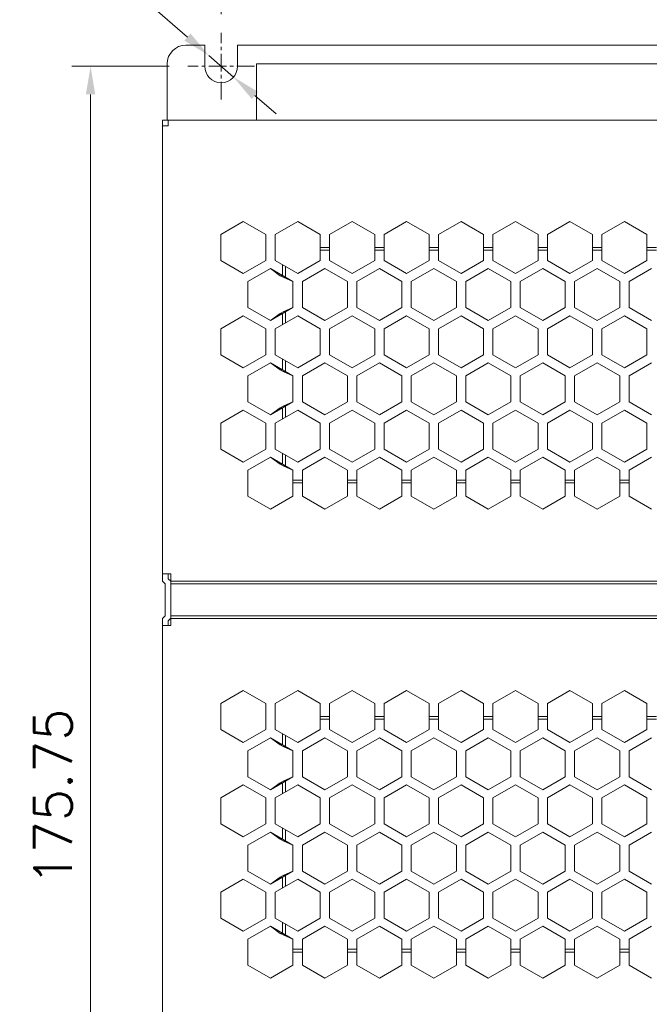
# Model space of a CAD drawing. Header units: inches. Extents: x 0 to 521, y 0 to 277.
# Tile 4 of 12: x 69 to 136, y 117 to 222. Entities that reach past the tile are written whole.
import ezdxf

# ---------------------------------------------------------------- set-up
doc = ezdxf.new("R2010")
doc.units = ezdxf.units.IN
doc.header["$MEASUREMENT"] = 0
doc.linetypes.add('CENTER', pattern=[0.6, 0.375, -0.075, 0.075, -0.075])
doc.linetypes.add('CENTER2', pattern=[28.575, 19.05, -3.175, 3.175, -3.175])
doc.layers.get('0').update_dxf_attribs({"lineweight": 13})
doc.layers.add('Center', color=1, linetype='CENTER2', lineweight=9)
doc.layers.add('Dimension', color=2, linetype='Continuous', lineweight=9)
doc.styles.add('ROMANS', font='romans')
doc.dimstyles.new('yutana', dxfattribs={"dimscale": 2, "dimtxt": 2, "dimasz": 1.5, "dimexe": 1, "dimexo": 1, "dimgap": 1, "dimtad": 1, "dimdec": 1, "dimzin": 0, "dimdsep": 46, "dimtxsty": 'ROMANS', "dimcen": 0, "dimadec": 0, "dimazin": 0, "dimtp": 0.01, "dimtm": 0.01, "dimtfac": 1, "dimtdec": 1, "dimtmove": 0, "dimatfit": 3, "dimfxl": 1, "dimtolj": 1, "dimtzin": 0, "dimlwd": 0, "dimlwe": 0, "dimarcsym": 0})

# ---------------------------------------------------------------- blocks, each defined once
blk = doc.blocks.new('*D1')
at = {"layer": 'Defpoints', "color": 0}
for p in [(180.74, 227.2), (89.99, 221.01), (180.74, 219.71)]:
    blk.add_point(p, dxfattribs=at)
at = {"layer": 'Dimension', "color": 0, "lineweight": 0}
for p, q in [((89.99, 223.01), (89.99, 229.2)), ((180.74, 221.71), (180.74, 229.2)), ((92.99, 227.2), (177.74, 227.2))]:
    blk.add_line(p, q, dxfattribs=at)
at = {"layer": 'Dimension', "color": 0}
for points in [[(92.99, 227.7), (92.99, 226.7), (89.99, 227.2)], [(177.74, 226.7), (177.74, 227.7), (180.74, 227.2)]]:
    blk.add_solid(points, dxfattribs=at)
at = {"layer": 'Dimension', "color": 0, "insert": (135.37, 231.2), "char_height": 4, "attachment_point": 5, "style": 'ROMANS'}
blk.add_mtext('\\A1;90.8', dxfattribs=at)
blk = doc.blocks.new('*D2')
at = {"layer": 'Defpoints', "color": 0}
for p in [(76.08, 217.46), (86.44, 217.46), (84.24, 41.71)]:
    blk.add_point(p, dxfattribs=at)
at = {"layer": 'Dimension', "color": 0, "lineweight": 0}
for p, q in [((84.44, 217.46), (74.08, 217.46)), ((76.08, 44.71), (76.08, 214.46)), ((82.24, 41.71), (74.08, 41.71))]:
    blk.add_line(p, q, dxfattribs=at)
at = {"layer": 'Dimension', "color": 0}
for points in [[(76.58, 214.46), (75.58, 214.46), (76.08, 217.46)], [(75.58, 44.71), (76.58, 44.71), (76.08, 41.71)]]:
    blk.add_solid(points, dxfattribs=at)
at = {"layer": 'Dimension', "color": 0, "insert": (72.08, 139.58), "char_height": 4, "attachment_point": 5, "rotation": 90, "style": 'ROMANS'}
blk.add_mtext('\\A1;175.75', dxfattribs=at)
blk = doc.blocks.new('*D3')
at = {"layer": 'Defpoints', "color": 0}
for p in [(88.67, 218.61), (91.31, 216.31)]:
    blk.add_point(p, dxfattribs=at)
at = {"layer": 'Dimension', "color": 0, "lineweight": 0}
for p, q in [((63.51, 228.28), (77.51, 228.28)), ((77.51, 228.28), (86.4, 220.57)), ((91.31, 216.31), (88.67, 218.61)), ((93.58, 214.35), (95.85, 212.38))]:
    blk.add_line(p, q, dxfattribs=at)
at = {"layer": 'Dimension', "color": 0}
for points in [[(86.08, 220.19), (86.73, 220.95), (88.67, 218.61)], [(93.91, 214.72), (93.25, 213.97), (91.31, 216.31)]]:
    blk.add_solid(points, dxfattribs=at)
at = {"layer": 'Dimension', "color": 0, "insert": (69.51, 232.28), "char_height": 4, "attachment_point": 5, "style": 'ROMANS'}
blk.add_mtext('\\A1;∅3.5', dxfattribs=at)

msp = doc.modelspace()

# ---------------------------------------------------------------- linework, layer by layer
at = {"color": 3, "linetype": 'Continuous'}
for p, q in [((88.241, 219.708), (86.241, 219.708)), ((88.241, 219.708), (88.241, 217.458)), ((91.741, 219.708), (91.741, 217.458)), ((179.241, 219.708), (91.741, 219.708)), ((84.241, 211.708), (84.241, 217.708)), ((93.741, 211.708), (93.741, 217.708)), ((179.241, 217.708), (93.741, 217.708)), ((83.741, 211.708), (83.741, 162.596)), ((83.741, 211.108), (84.341, 211.108)), ((84.341, 211.108), (84.341, 211.708)), ((178.641, 211.708), (84.341, 211.708)), ((89.941, 199.528), (92.341, 200.914)), ((92.341, 200.914), (94.741, 199.528)), ((95.741, 199.528), (98.141, 200.914)), ((98.141, 200.914), (100.541, 199.528)), ((101.541, 199.528), (103.941, 200.914)), ((103.941, 200.914), (106.341, 199.528)), ((107.341, 199.528), (109.741, 200.914)), ((109.741, 200.914), (112.141, 199.528)), ((113.141, 199.528), (115.541, 200.914)), ((115.541, 200.914), (117.941, 199.528)), ((118.941, 199.528), (121.341, 200.914)), ((121.341, 200.914), (123.741, 199.528)), ((124.741, 199.528), (127.141, 200.914)), ((127.141, 200.914), (129.541, 199.528)), ((130.541, 199.528), (132.941, 200.914)), ((132.941, 200.914), (135.341, 199.528)), ((89.941, 196.757), (89.941, 199.528)), ((94.741, 199.528), (94.741, 196.757)), ((95.741, 196.757), (95.741, 199.528)), ((100.541, 196.757), (100.541, 199.528)), ((101.541, 196.757), (101.541, 199.528)), ((106.341, 196.757), (106.341, 199.528)), ((107.341, 196.757), (107.341, 199.528)), ((112.141, 196.757), (112.141, 199.528)), ((113.141, 196.757), (113.141, 199.528)), ((117.941, 196.757), (117.941, 199.528)), ((118.941, 196.757), (118.941, 199.528)), ((123.741, 196.757), (123.741, 199.528)), ((124.741, 196.757), (124.741, 199.528)), ((129.541, 196.757), (129.541, 199.528)), ((130.541, 196.757), (130.541, 199.528)), ((135.341, 196.757), (135.341, 199.528)), ((101.541, 198.158), (100.541, 198.158)), ((100.541, 197.858), (101.541, 197.858)), ((107.341, 198.158), (106.341, 198.158)), ((106.341, 197.858), (107.341, 197.858)), ((113.141, 198.158), (112.141, 198.158)), ((112.141, 197.858), (113.141, 197.858)), ((118.941, 198.158), (117.941, 198.158)), ((117.941, 197.858), (118.941, 197.858)), ((124.741, 198.158), (123.741, 198.158)), ((123.741, 197.858), (124.741, 197.858)), ((130.541, 198.158), (129.541, 198.158)), ((129.541, 197.858), (130.541, 197.858)), ((136.341, 198.158), (135.341, 198.158)), ((135.341, 197.858), (136.341, 197.858)), ((92.341, 195.371), (89.941, 196.757)), ((94.741, 196.757), (92.341, 195.371)), ((98.141, 195.371), (95.741, 196.757)), ((96.541, 195.14), (96.541, 196.295)), ((98.141, 195.371), (100.541, 196.757)), ((101.541, 196.757), (103.941, 195.371)), ((106.341, 196.757), (103.941, 195.371)), ((107.341, 196.757), (109.741, 195.371)), ((109.741, 195.371), (112.141, 196.757)), ((113.141, 196.757), (115.541, 195.371)), ((115.541, 195.371), (117.941, 196.757)), ((118.941, 196.757), (121.341, 195.371)), ((123.741, 196.757), (121.341, 195.371)), ((124.741, 196.757), (127.141, 195.371)), ((127.141, 195.371), (129.541, 196.757)), ((130.541, 196.757), (132.941, 195.371)), ((132.941, 195.371), (135.341, 196.757)), ((92.841, 194.505), (95.241, 195.891)), ((97.641, 194.505), (95.241, 195.891)), ((96.841, 194.967), (96.841, 196.122)), ((101.041, 195.891), (98.641, 194.505)), ((103.441, 194.505), (101.041, 195.891)), ((106.841, 195.891), (104.441, 194.505)), ((109.241, 194.505), (106.841, 195.891)), ((112.641, 195.891), (110.241, 194.505)), ((115.041, 194.505), (112.641, 195.891)), ((118.441, 195.891), (116.041, 194.505)), ((120.841, 194.505), (118.441, 195.891)), ((124.241, 195.891), (121.841, 194.505)), ((126.641, 194.505), (124.241, 195.891)), ((130.041, 195.891), (127.641, 194.505)), ((130.041, 195.891), (132.441, 194.505)), ((135.841, 195.891), (133.441, 194.505)), ((92.841, 191.734), (92.841, 194.505)), ((97.641, 194.505), (97.641, 191.734)), ((98.641, 194.505), (98.641, 191.734)), ((103.441, 194.505), (103.441, 191.734)), ((104.441, 194.505), (104.441, 191.734)), ((109.241, 194.505), (109.241, 191.734)), ((110.241, 194.505), (110.241, 191.734)), ((115.041, 194.505), (115.041, 191.734)), ((116.041, 194.505), (116.041, 191.734)), ((120.841, 194.505), (120.841, 191.734)), ((121.841, 194.505), (121.841, 191.734)), ((126.641, 194.505), (126.641, 191.734)), ((127.641, 194.505), (127.641, 191.734)), ((132.441, 194.505), (132.441, 191.734)), ((133.441, 194.505), (133.441, 191.734)), ((95.241, 190.348), (92.841, 191.734)), ((95.241, 190.348), (97.641, 191.734)), ((96.541, 189.944), (96.541, 191.099)), ((96.841, 190.117), (96.841, 191.272)), ((98.641, 191.734), (101.041, 190.348)), ((101.041, 190.348), (103.441, 191.734)), ((106.841, 190.348), (104.441, 191.734)), ((106.841, 190.348), (109.241, 191.734)), ((110.241, 191.734), (112.641, 190.348)), ((115.041, 191.734), (112.641, 190.348)), ((116.041, 191.734), (118.441, 190.348)), ((118.441, 190.348), (120.841, 191.734)), ((121.841, 191.734), (124.241, 190.348)), ((124.241, 190.348), (126.641, 191.734)), ((127.641, 191.734), (130.041, 190.348)), ((130.041, 190.348), (132.441, 191.734)), ((133.441, 191.734), (135.841, 190.348)), ((89.941, 189.482), (92.341, 190.868)), ((92.341, 190.868), (94.741, 189.482)), ((95.741, 189.482), (98.141, 190.868)), ((100.541, 189.482), (98.141, 190.868)), ((103.941, 190.868), (101.541, 189.482)), ((106.341, 189.482), (103.941, 190.868)), ((109.741, 190.868), (107.341, 189.482)), ((112.141, 189.482), (109.741, 190.868)), ((115.541, 190.868), (113.141, 189.482)), ((117.941, 189.482), (115.541, 190.868)), ((121.341, 190.868), (118.941, 189.482)), ((123.741, 189.482), (121.341, 190.868)), ((127.141, 190.868), (124.741, 189.482)), ((129.541, 189.482), (127.141, 190.868)), ((132.941, 190.868), (130.541, 189.482)), ((135.341, 189.482), (132.941, 190.868)), ((89.941, 186.711), (89.941, 189.482)), ((94.741, 189.482), (94.741, 186.711)), ((95.741, 186.711), (95.741, 189.482)), ((100.541, 186.711), (100.541, 189.482)), ((101.541, 186.711), (101.541, 189.482)), ((106.341, 186.711), (106.341, 189.482)), ((107.341, 186.711), (107.341, 189.482)), ((112.141, 186.711), (112.141, 189.482)), ((113.141, 186.711), (113.141, 189.482)), ((117.941, 186.711), (117.941, 189.482)), ((118.941, 186.711), (118.941, 189.482)), ((123.741, 186.711), (123.741, 189.482)), ((124.741, 186.711), (124.741, 189.482)), ((129.541, 186.711), (129.541, 189.482)), ((130.541, 186.711), (130.541, 189.482)), ((135.341, 186.711), (135.341, 189.482)), ((92.341, 185.325), (89.941, 186.711)), ((94.741, 186.711), (92.341, 185.325)), ((92.841, 184.459), (95.241, 185.845)), ((97.641, 184.459), (95.241, 185.845)), ((98.141, 185.325), (95.741, 186.711)), ((96.541, 185.094), (96.541, 186.249)), ((96.841, 184.921), (96.841, 186.076)), ((98.141, 185.325), (100.541, 186.711)), ((101.041, 185.845), (98.641, 184.459)), ((103.441, 184.459), (101.041, 185.845)), ((101.541, 186.711), (103.941, 185.325)), ((106.341, 186.711), (103.941, 185.325)), ((106.841, 185.845), (104.441, 184.459)), ((109.241, 184.459), (106.841, 185.845)), ((107.341, 186.711), (109.741, 185.325)), ((109.741, 185.325), (112.141, 186.711)), ((112.641, 185.845), (110.241, 184.459)), ((115.041, 184.459), (112.641, 185.845)), ((115.541, 185.325), (113.141, 186.711)), ((115.541, 185.325), (117.941, 186.711)), ((118.441, 185.845), (116.041, 184.459)), ((120.841, 184.459), (118.441, 185.845)), ((118.941, 186.711), (121.341, 185.325)), ((121.341, 185.325), (123.741, 186.711)), ((124.241, 185.845), (121.841, 184.459)), ((126.641, 184.459), (124.241, 185.845)), ((124.741, 186.711), (127.141, 185.325)), ((127.141, 185.325), (129.541, 186.711)), ((130.041, 185.845), (127.641, 184.459)), ((132.441, 184.459), (130.041, 185.845)), ((130.541, 186.711), (132.941, 185.325)), ((132.941, 185.325), (135.341, 186.711)), ((135.841, 185.845), (133.441, 184.459)), ((92.841, 181.688), (92.841, 184.459)), ((97.641, 184.459), (97.641, 181.688)), ((98.641, 184.459), (98.641, 181.688)), ((103.441, 184.459), (103.441, 181.688)), ((104.441, 184.459), (104.441, 181.688)), ((109.241, 184.459), (109.241, 181.688)), ((110.241, 184.459), (110.241, 181.688)), ((115.041, 184.459), (115.041, 181.688)), ((116.041, 184.459), (116.041, 181.688)), ((120.841, 184.459), (120.841, 181.688)), ((121.841, 184.459), (121.841, 181.688)), ((126.641, 184.459), (126.641, 181.688)), ((127.641, 184.459), (127.641, 181.688)), ((132.441, 184.459), (132.441, 181.688)), ((133.441, 184.459), (133.441, 181.688)), ((95.241, 180.302), (92.841, 181.688)), ((95.241, 180.302), (97.641, 181.688)), ((98.641, 181.688), (101.041, 180.302)), ((101.041, 180.302), (103.441, 181.688)), ((106.841, 180.302), (104.441, 181.688)), ((106.841, 180.302), (109.241, 181.688)), ((110.241, 181.688), (112.641, 180.302)), ((112.641, 180.302), (115.041, 181.688)), ((116.041, 181.688), (118.441, 180.302)), ((118.441, 180.302), (120.841, 181.688)), ((124.241, 180.302), (121.841, 181.688)), ((124.241, 180.302), (126.641, 181.688)), ((127.641, 181.688), (130.041, 180.302)), ((130.041, 180.302), (132.441, 181.688)), ((133.441, 181.688), (135.841, 180.302)), ((89.941, 179.436), (92.341, 180.822)), ((92.341, 180.822), (94.741, 179.436)), ((95.741, 179.436), (98.141, 180.822)), ((96.541, 179.898), (96.541, 181.053)), ((96.841, 180.071), (96.841, 181.226)), ((100.541, 179.436), (98.141, 180.822)), ((103.941, 180.822), (101.541, 179.436)), ((106.341, 179.436), (103.941, 180.822)), ((109.741, 180.822), (107.341, 179.436)), ((112.141, 179.436), (109.741, 180.822)), ((115.541, 180.822), (113.141, 179.436)), ((117.941, 179.436), (115.541, 180.822)), ((121.341, 180.822), (118.941, 179.436)), ((123.741, 179.436), (121.341, 180.822)), ((127.141, 180.822), (124.741, 179.436)), ((129.541, 179.436), (127.141, 180.822)), ((132.941, 180.822), (130.541, 179.436)), ((135.341, 179.436), (132.941, 180.822)), ((89.941, 176.665), (89.941, 179.436)), ((94.741, 179.436), (94.741, 176.665)), ((95.741, 176.665), (95.741, 179.436)), ((100.541, 176.665), (100.541, 179.436)), ((101.541, 176.665), (101.541, 179.436)), ((106.341, 176.665), (106.341, 179.436)), ((107.341, 176.665), (107.341, 179.436)), ((112.141, 176.665), (112.141, 179.436)), ((113.141, 176.665), (113.141, 179.436)), ((117.941, 176.665), (117.941, 179.436)), ((118.941, 176.665), (118.941, 179.436)), ((123.741, 176.665), (123.741, 179.436)), ((124.741, 176.665), (124.741, 179.436)), ((129.541, 176.665), (129.541, 179.436)), ((130.541, 176.665), (130.541, 179.436)), ((135.341, 176.665), (135.341, 179.436)), ((92.341, 175.279), (89.941, 176.665)), ((94.741, 176.665), (92.341, 175.279)), ((98.141, 175.279), (95.741, 176.665)), ((98.141, 175.279), (100.541, 176.665)), ((101.541, 176.665), (103.941, 175.279)), ((103.941, 175.279), (106.341, 176.665)), ((107.341, 176.665), (109.741, 175.279)), ((109.741, 175.279), (112.141, 176.665)), ((115.541, 175.279), (113.141, 176.665)), ((115.541, 175.279), (117.941, 176.665)), ((118.941, 176.665), (121.341, 175.279)), ((121.341, 175.279), (123.741, 176.665)), ((124.741, 176.665), (127.141, 175.279)), ((127.141, 175.279), (129.541, 176.665)), ((132.941, 175.279), (130.541, 176.665)), ((132.941, 175.279), (135.341, 176.665)), ((92.841, 174.413), (95.241, 175.799)), ((97.641, 174.413), (95.241, 175.799)), ((96.541, 175.048), (96.541, 176.203)), ((96.841, 174.875), (96.841, 176.03)), ((101.041, 175.799), (98.641, 174.413)), ((103.441, 174.413), (101.041, 175.799)), ((106.841, 175.799), (104.441, 174.413)), ((109.241, 174.413), (106.841, 175.799)), ((112.641, 175.799), (110.241, 174.413)), ((115.041, 174.413), (112.641, 175.799)), ((118.441, 175.799), (116.041, 174.413)), ((120.841, 174.413), (118.441, 175.799)), ((124.241, 175.799), (121.841, 174.413)), ((126.641, 174.413), (124.241, 175.799)), ((130.041, 175.799), (127.641, 174.413)), ((132.441, 174.413), (130.041, 175.799)), ((135.841, 175.799), (133.441, 174.413)), ((92.841, 171.642), (92.841, 174.413)), ((97.641, 171.642), (97.641, 174.413)), ((98.641, 171.642), (98.641, 174.413)), ((103.441, 171.642), (103.441, 174.413)), ((104.441, 171.642), (104.441, 174.413)), ((109.241, 171.642), (109.241, 174.413)), ((110.241, 171.642), (110.241, 174.413)), ((115.041, 171.642), (115.041, 174.413)), ((116.041, 171.642), (116.041, 174.413)), ((120.841, 171.642), (120.841, 174.413)), ((121.841, 171.642), (121.841, 174.413)), ((126.641, 171.642), (126.641, 174.413)), ((127.641, 171.642), (127.641, 174.413)), ((132.441, 171.642), (132.441, 174.413)), ((133.441, 171.642), (133.441, 174.413)), ((98.641, 173.358), (97.641, 173.358)), ((104.441, 173.358), (103.441, 173.358)), ((110.241, 173.358), (109.241, 173.358)), ((116.041, 173.358), (115.041, 173.358)), ((121.841, 173.358), (120.841, 173.358)), ((127.641, 173.358), (126.641, 173.358)), ((133.441, 173.358), (132.441, 173.358)), ((98.641, 173.058), (97.641, 173.058)), ((104.441, 173.058), (103.441, 173.058)), ((110.241, 173.058), (109.241, 173.058)), ((116.041, 173.058), (115.041, 173.058)), ((121.841, 173.058), (120.841, 173.058)), ((127.641, 173.058), (126.641, 173.058)), ((133.441, 173.058), (132.441, 173.058)), ((95.241, 170.256), (92.841, 171.642)), ((97.641, 171.642), (95.241, 170.256)), ((101.041, 170.256), (98.641, 171.642)), ((103.441, 171.642), (101.041, 170.256)), ((106.841, 170.256), (104.441, 171.642)), ((109.241, 171.642), (106.841, 170.256)), ((112.641, 170.256), (110.241, 171.642)), ((115.041, 171.642), (112.641, 170.256)), ((118.441, 170.256), (116.041, 171.642)), ((120.841, 171.642), (118.441, 170.256)), ((124.241, 170.256), (121.841, 171.642)), ((126.641, 171.642), (124.241, 170.256)), ((130.041, 170.256), (127.641, 171.642)), ((132.441, 171.642), (130.041, 170.256)), ((135.841, 170.256), (133.441, 171.642)), ((83.741, 163.347), (84.641, 163.347)), ((84.641, 157.847), (84.641, 163.347)), ((83.741, 162.596), (84.041, 162.296)), ((84.041, 158.896), (84.041, 162.296)), ((84.641, 162.596), (178.341, 162.596)), ((84.641, 162.296), (178.341, 162.296)), ((84.041, 158.896), (83.741, 158.596)), ((83.741, 158.596), (83.741, 112.596)), ((178.341, 158.896), (84.641, 158.896)), ((84.641, 158.596), (178.341, 158.596)), ((83.741, 157.847), (84.641, 157.847)), ((89.941, 149.528), (92.341, 150.914)), ((92.341, 150.914), (94.741, 149.528)), ((95.741, 149.528), (98.141, 150.914)), ((98.141, 150.914), (100.541, 149.528)), ((101.541, 149.528), (103.941, 150.914)), ((103.941, 150.914), (106.341, 149.528)), ((107.341, 149.528), (109.741, 150.914)), ((109.741, 150.914), (112.141, 149.528)), ((113.141, 149.528), (115.541, 150.914)), ((115.541, 150.914), (117.941, 149.528)), ((118.941, 149.528), (121.341, 150.914)), ((121.341, 150.914), (123.741, 149.528)), ((124.741, 149.528), (127.141, 150.914)), ((127.141, 150.914), (129.541, 149.528)), ((130.541, 149.528), (132.941, 150.914)), ((132.941, 150.914), (135.341, 149.528)), ((89.941, 146.757), (89.941, 149.528)), ((94.741, 149.528), (94.741, 146.757)), ((95.741, 146.757), (95.741, 149.528)), ((100.541, 146.757), (100.541, 149.528)), ((101.541, 146.757), (101.541, 149.528)), ((106.341, 146.757), (106.341, 149.528)), ((107.341, 146.757), (107.341, 149.528)), ((112.141, 146.757), (112.141, 149.528)), ((113.141, 146.757), (113.141, 149.528)), ((117.941, 146.757), (117.941, 149.528)), ((118.941, 146.757), (118.941, 149.528)), ((123.741, 146.757), (123.741, 149.528)), ((124.741, 146.757), (124.741, 149.528)), ((129.541, 146.757), (129.541, 149.528)), ((130.541, 146.757), (130.541, 149.528)), ((135.341, 146.757), (135.341, 149.528)), ((101.541, 148.158), (100.541, 148.158)), ((107.341, 148.158), (106.341, 148.158)), ((113.141, 148.158), (112.141, 148.158)), ((118.941, 148.158), (117.941, 148.158)), ((124.741, 148.158), (123.741, 148.158)), ((130.541, 148.158), (129.541, 148.158)), ((136.341, 148.158), (135.341, 148.158)), ((100.541, 147.858), (101.541, 147.858)), ((106.341, 147.858), (107.341, 147.858)), ((112.141, 147.858), (113.141, 147.858)), ((117.941, 147.858), (118.941, 147.858)), ((123.741, 147.858), (124.741, 147.858)), ((129.541, 147.858), (130.541, 147.858)), ((135.341, 147.858), (136.341, 147.858)), ((92.341, 145.371), (89.941, 146.757)), ((94.741, 146.757), (92.341, 145.371)), ((92.841, 144.505), (95.241, 145.891)), ((97.641, 144.505), (95.241, 145.891)), ((98.141, 145.371), (95.741, 146.757)), ((96.541, 145.14), (96.541, 146.295)), ((96.841, 144.967), (96.841, 146.122)), ((98.141, 145.371), (100.541, 146.757)), ((101.041, 145.891), (98.641, 144.505)), ((103.441, 144.505), (101.041, 145.891)), ((101.541, 146.757), (103.941, 145.371)), ((106.341, 146.757), (103.941, 145.371)), ((106.841, 145.891), (104.441, 144.505)), ((109.241, 144.505), (106.841, 145.891)), ((107.341, 146.757), (109.741, 145.371)), ((109.741, 145.371), (112.141, 146.757)), ((112.641, 145.891), (110.241, 144.505)), ((115.041, 144.505), (112.641, 145.891)), ((113.141, 146.757), (115.541, 145.371)), ((115.541, 145.371), (117.941, 146.757)), ((118.441, 145.891), (116.041, 144.505)), ((120.841, 144.505), (118.441, 145.891)), ((118.941, 146.757), (121.341, 145.371)), ((123.741, 146.757), (121.341, 145.371)), ((124.241, 145.891), (121.841, 144.505)), ((126.641, 144.505), (124.241, 145.891)), ((124.741, 146.757), (127.141, 145.371)), ((127.141, 145.371), (129.541, 146.757)), ((130.041, 145.891), (127.641, 144.505)), ((130.041, 145.891), (132.441, 144.505)), ((130.541, 146.757), (132.941, 145.371)), ((132.941, 145.371), (135.341, 146.757)), ((135.841, 145.891), (133.441, 144.505)), ((92.841, 141.734), (92.841, 144.505)), ((97.641, 144.505), (97.641, 141.734)), ((98.641, 144.505), (98.641, 141.734)), ((103.441, 144.505), (103.441, 141.734)), ((104.441, 144.505), (104.441, 141.734)), ((109.241, 144.505), (109.241, 141.734)), ((110.241, 144.505), (110.241, 141.734)), ((115.041, 144.505), (115.041, 141.734)), ((116.041, 144.505), (116.041, 141.734)), ((120.841, 144.505), (120.841, 141.734)), ((121.841, 144.505), (121.841, 141.734)), ((126.641, 144.505), (126.641, 141.734)), ((127.641, 144.505), (127.641, 141.734)), ((132.441, 144.505), (132.441, 141.734)), ((133.441, 144.505), (133.441, 141.734)), ((95.241, 140.348), (92.841, 141.734)), ((95.241, 140.348), (97.641, 141.734)), ((98.641, 141.734), (101.041, 140.348)), ((101.041, 140.348), (103.441, 141.734)), ((106.841, 140.348), (104.441, 141.734)), ((106.841, 140.348), (109.241, 141.734)), ((110.241, 141.734), (112.641, 140.348)), ((115.041, 141.734), (112.641, 140.348)), ((116.041, 141.734), (118.441, 140.348)), ((118.441, 140.348), (120.841, 141.734)), ((121.841, 141.734), (124.241, 140.348)), ((124.241, 140.348), (126.641, 141.734)), ((127.641, 141.734), (130.041, 140.348)), ((130.041, 140.348), (132.441, 141.734)), ((133.441, 141.734), (135.841, 140.348)), ((89.941, 139.482), (92.341, 140.868)), ((92.341, 140.868), (94.741, 139.482)), ((95.741, 139.482), (98.141, 140.868)), ((96.541, 139.944), (96.541, 141.099)), ((96.841, 140.117), (96.841, 141.272)), ((100.541, 139.482), (98.141, 140.868)), ((103.941, 140.868), (101.541, 139.482)), ((106.341, 139.482), (103.941, 140.868)), ((109.741, 140.868), (107.341, 139.482)), ((112.141, 139.482), (109.741, 140.868)), ((115.541, 140.868), (113.141, 139.482)), ((117.941, 139.482), (115.541, 140.868)), ((121.341, 140.868), (118.941, 139.482)), ((123.741, 139.482), (121.341, 140.868)), ((127.141, 140.868), (124.741, 139.482)), ((129.541, 139.482), (127.141, 140.868)), ((132.941, 140.868), (130.541, 139.482)), ((135.341, 139.482), (132.941, 140.868)), ((89.941, 136.711), (89.941, 139.482)), ((94.741, 139.482), (94.741, 136.711)), ((95.741, 136.711), (95.741, 139.482)), ((100.541, 136.711), (100.541, 139.482)), ((101.541, 136.711), (101.541, 139.482)), ((106.341, 136.711), (106.341, 139.482)), ((107.341, 136.711), (107.341, 139.482)), ((112.141, 136.711), (112.141, 139.482)), ((113.141, 136.711), (113.141, 139.482)), ((117.941, 136.711), (117.941, 139.482)), ((118.941, 136.711), (118.941, 139.482)), ((123.741, 136.711), (123.741, 139.482)), ((124.741, 136.711), (124.741, 139.482)), ((129.541, 136.711), (129.541, 139.482)), ((130.541, 136.711), (130.541, 139.482)), ((135.341, 136.711), (135.341, 139.482)), ((92.341, 135.325), (89.941, 136.711)), ((94.741, 136.711), (92.341, 135.325)), ((98.141, 135.325), (95.741, 136.711)), ((98.141, 135.325), (100.541, 136.711)), ((101.541, 136.711), (103.941, 135.325)), ((106.341, 136.711), (103.941, 135.325)), ((107.341, 136.711), (109.741, 135.325)), ((109.741, 135.325), (112.141, 136.711)), ((115.541, 135.325), (113.141, 136.711)), ((115.541, 135.325), (117.941, 136.711)), ((118.941, 136.711), (121.341, 135.325)), ((121.341, 135.325), (123.741, 136.711)), ((124.741, 136.711), (127.141, 135.325)), ((127.141, 135.325), (129.541, 136.711)), ((130.541, 136.711), (132.941, 135.325)), ((132.941, 135.325), (135.341, 136.711)), ((92.841, 134.459), (95.241, 135.845)), ((97.641, 134.459), (95.241, 135.845)), ((96.541, 135.094), (96.541, 136.249)), ((96.841, 134.921), (96.841, 136.076)), ((101.041, 135.845), (98.641, 134.459)), ((103.441, 134.459), (101.041, 135.845)), ((106.841, 135.845), (104.441, 134.459)), ((109.241, 134.459), (106.841, 135.845)), ((112.641, 135.845), (110.241, 134.459)), ((115.041, 134.459), (112.641, 135.845)), ((118.441, 135.845), (116.041, 134.459)), ((120.841, 134.459), (118.441, 135.845)), ((124.241, 135.845), (121.841, 134.459)), ((126.641, 134.459), (124.241, 135.845)), ((130.041, 135.845), (127.641, 134.459)), ((132.441, 134.459), (130.041, 135.845)), ((135.841, 135.845), (133.441, 134.459)), ((92.841, 131.688), (92.841, 134.459)), ((97.641, 134.459), (97.641, 131.688)), ((98.641, 134.459), (98.641, 131.688)), ((103.441, 134.459), (103.441, 131.688)), ((104.441, 134.459), (104.441, 131.688)), ((109.241, 134.459), (109.241, 131.688)), ((110.241, 134.459), (110.241, 131.688)), ((115.041, 134.459), (115.041, 131.688)), ((116.041, 134.459), (116.041, 131.688)), ((120.841, 134.459), (120.841, 131.688)), ((121.841, 134.459), (121.841, 131.688)), ((126.641, 134.459), (126.641, 131.688)), ((127.641, 134.459), (127.641, 131.688)), ((132.441, 134.459), (132.441, 131.688)), ((133.441, 134.459), (133.441, 131.688)), ((95.241, 130.302), (92.841, 131.688)), ((95.241, 130.302), (97.641, 131.688)), ((96.841, 130.071), (96.841, 131.226)), ((98.641, 131.688), (101.041, 130.302)), ((101.041, 130.302), (103.441, 131.688)), ((106.841, 130.302), (104.441, 131.688)), ((106.841, 130.302), (109.241, 131.688)), ((110.241, 131.688), (112.641, 130.302)), ((112.641, 130.302), (115.041, 131.688)), ((116.041, 131.688), (118.441, 130.302)), ((118.441, 130.302), (120.841, 131.688)), ((124.241, 130.302), (121.841, 131.688)), ((124.241, 130.302), (126.641, 131.688)), ((127.641, 131.688), (130.041, 130.302)), ((130.041, 130.302), (132.441, 131.688)), ((133.441, 131.688), (135.841, 130.302)), ((89.941, 129.436), (92.341, 130.822)), ((92.341, 130.822), (94.741, 129.436)), ((95.741, 129.436), (98.141, 130.822)), ((96.541, 129.898), (96.541, 131.053)), ((100.541, 129.436), (98.141, 130.822)), ((103.941, 130.822), (101.541, 129.436)), ((106.341, 129.436), (103.941, 130.822)), ((109.741, 130.822), (107.341, 129.436)), ((112.141, 129.436), (109.741, 130.822)), ((115.541, 130.822), (113.141, 129.436)), ((117.941, 129.436), (115.541, 130.822)), ((121.341, 130.822), (118.941, 129.436)), ((123.741, 129.436), (121.341, 130.822)), ((127.141, 130.822), (124.741, 129.436)), ((129.541, 129.436), (127.141, 130.822)), ((132.941, 130.822), (130.541, 129.436)), ((135.341, 129.436), (132.941, 130.822)), ((89.941, 126.665), (89.941, 129.436)), ((94.741, 129.436), (94.741, 126.665)), ((95.741, 126.665), (95.741, 129.436)), ((100.541, 126.665), (100.541, 129.436)), ((101.541, 126.665), (101.541, 129.436)), ((106.341, 126.665), (106.341, 129.436)), ((107.341, 126.665), (107.341, 129.436)), ((112.141, 126.665), (112.141, 129.436)), ((113.141, 126.665), (113.141, 129.436)), ((117.941, 126.665), (117.941, 129.436)), ((118.941, 126.665), (118.941, 129.436)), ((123.741, 126.665), (123.741, 129.436)), ((124.741, 126.665), (124.741, 129.436)), ((129.541, 126.665), (129.541, 129.436)), ((130.541, 126.665), (130.541, 129.436)), ((135.341, 126.665), (135.341, 129.436)), ((92.341, 125.279), (89.941, 126.665)), ((94.741, 126.665), (92.341, 125.279)), ((98.141, 125.279), (95.741, 126.665)), ((96.541, 125.048), (96.541, 126.203)), ((96.841, 124.875), (96.841, 126.03)), ((98.141, 125.279), (100.541, 126.665)), ((101.541, 126.665), (103.941, 125.279)), ((103.941, 125.279), (106.341, 126.665)), ((107.341, 126.665), (109.741, 125.279)), ((109.741, 125.279), (112.141, 126.665)), ((115.541, 125.279), (113.141, 126.665)), ((115.541, 125.279), (117.941, 126.665)), ((118.941, 126.665), (121.341, 125.279)), ((121.341, 125.279), (123.741, 126.665)), ((124.741, 126.665), (127.141, 125.279)), ((127.141, 125.279), (129.541, 126.665)), ((132.941, 125.279), (130.541, 126.665)), ((132.941, 125.279), (135.341, 126.665)), ((92.841, 124.413), (95.241, 125.799)), ((97.641, 124.413), (95.241, 125.799)), ((101.041, 125.799), (98.641, 124.413)), ((103.441, 124.413), (101.041, 125.799)), ((106.841, 125.799), (104.441, 124.413)), ((109.241, 124.413), (106.841, 125.799)), ((112.641, 125.799), (110.241, 124.413)), ((115.041, 124.413), (112.641, 125.799)), ((118.441, 125.799), (116.041, 124.413)), ((120.841, 124.413), (118.441, 125.799)), ((124.241, 125.799), (121.841, 124.413)), ((126.641, 124.413), (124.241, 125.799)), ((130.041, 125.799), (127.641, 124.413)), ((132.441, 124.413), (130.041, 125.799)), ((135.841, 125.799), (133.441, 124.413)), ((92.841, 121.642), (92.841, 124.413)), ((97.641, 121.642), (97.641, 124.413)), ((98.641, 121.642), (98.641, 124.413)), ((103.441, 121.642), (103.441, 124.413)), ((104.441, 121.642), (104.441, 124.413)), ((109.241, 121.642), (109.241, 124.413)), ((110.241, 121.642), (110.241, 124.413)), ((115.041, 121.642), (115.041, 124.413)), ((116.041, 121.642), (116.041, 124.413)), ((120.841, 121.642), (120.841, 124.413)), ((121.841, 121.642), (121.841, 124.413)), ((126.641, 121.642), (126.641, 124.413)), ((127.641, 121.642), (127.641, 124.413)), ((132.441, 121.642), (132.441, 124.413)), ((133.441, 121.642), (133.441, 124.413)), ((98.641, 123.358), (97.641, 123.358)), ((98.641, 123.058), (97.641, 123.058)), ((104.441, 123.358), (103.441, 123.358)), ((104.441, 123.058), (103.441, 123.058)), ((110.241, 123.358), (109.241, 123.358)), ((110.241, 123.058), (109.241, 123.058)), ((116.041, 123.358), (115.041, 123.358)), ((116.041, 123.058), (115.041, 123.058)), ((121.841, 123.358), (120.841, 123.358)), ((121.841, 123.058), (120.841, 123.058)), ((127.641, 123.358), (126.641, 123.358)), ((127.641, 123.058), (126.641, 123.058)), ((133.441, 123.358), (132.441, 123.358)), ((133.441, 123.058), (132.441, 123.058)), ((95.241, 120.256), (92.841, 121.642)), ((97.641, 121.642), (95.241, 120.256)), ((101.041, 120.256), (98.641, 121.642)), ((103.441, 121.642), (101.041, 120.256)), ((106.841, 120.256), (104.441, 121.642)), ((109.241, 121.642), (106.841, 120.256)), ((112.641, 120.256), (110.241, 121.642)), ((115.041, 121.642), (112.641, 120.256)), ((118.441, 120.256), (116.041, 121.642)), ((120.841, 121.642), (118.441, 120.256)), ((124.241, 120.256), (121.841, 121.642)), ((126.641, 121.642), (124.241, 120.256)), ((130.041, 120.256), (127.641, 121.642)), ((132.441, 121.642), (130.041, 120.256)), ((135.841, 120.256), (133.441, 121.642))]:
    msp.add_line(p, q, dxfattribs=at)
at = {"color": 7, "linetype": 'Continuous'}
for p, q in [((84.341, 211.708), (83.741, 211.708)), ((95.241, 195.891), (96.293, 195.14)), ((96.293, 195.14), (96.593, 194.967)), ((96.541, 195.14), (96.293, 195.14)), ((97.641, 194.505), (96.593, 194.967)), ((96.841, 194.967), (96.593, 194.967)), ((96.293, 191.099), (95.241, 190.348)), ((96.293, 191.099), (96.593, 191.272)), ((96.541, 191.099), (96.293, 191.099)), ((97.641, 191.734), (96.593, 191.272)), ((96.841, 191.272), (96.593, 191.272)), ((95.241, 185.845), (96.293, 185.094)), ((96.293, 185.094), (96.593, 184.921)), ((96.541, 185.094), (96.293, 185.094)), ((97.641, 184.459), (96.593, 184.921)), ((96.841, 184.921), (96.593, 184.921)), ((97.641, 181.688), (96.593, 181.226)), ((96.293, 181.053), (95.241, 180.302)), ((96.293, 181.053), (96.593, 181.226)), ((96.541, 181.053), (96.293, 181.053)), ((96.841, 181.226), (96.593, 181.226)), ((95.241, 175.799), (96.293, 175.048)), ((96.293, 175.048), (96.593, 174.875)), ((96.541, 175.048), (96.293, 175.048)), ((97.641, 174.413), (96.593, 174.875)), ((96.841, 174.875), (96.593, 174.875)), ((84.341, 163.347), (84.341, 162.844)), ((84.341, 162.844), (84.616, 162.57)), ((84.616, 158.622), (84.341, 158.347)), ((84.341, 158.347), (84.341, 157.847)), ((95.241, 145.891), (96.293, 145.14)), ((96.293, 145.14), (96.593, 144.967)), ((96.541, 145.14), (96.293, 145.14)), ((97.641, 144.505), (96.593, 144.967)), ((96.841, 144.967), (96.593, 144.967)), ((97.641, 141.734), (96.593, 141.272)), ((96.293, 141.099), (95.241, 140.348)), ((96.293, 141.099), (96.593, 141.272)), ((96.541, 141.099), (96.293, 141.099)), ((96.841, 141.272), (96.593, 141.272)), ((95.241, 135.845), (96.293, 135.094)), ((96.293, 135.094), (96.593, 134.921)), ((96.541, 135.094), (96.293, 135.094)), ((97.641, 134.459), (96.593, 134.921)), ((96.841, 134.921), (96.593, 134.921)), ((96.293, 131.053), (96.593, 131.226)), ((97.641, 131.688), (96.593, 131.226)), ((96.841, 131.226), (96.593, 131.226)), ((96.293, 131.053), (95.241, 130.302)), ((96.541, 131.053), (96.293, 131.053)), ((95.241, 125.799), (96.293, 125.048)), ((96.293, 125.048), (96.593, 124.875)), ((96.541, 125.048), (96.293, 125.048)), ((97.641, 124.413), (96.593, 124.875)), ((96.841, 124.875), (96.593, 124.875))]:
    msp.add_line(p, q, dxfattribs=at)
at = {"color": 3, "linetype": 'Continuous'}
for centre, radius, start, end in [((86.241, 217.708), 2, 90, 180), ((89.991, 217.458), 1.75, 180, 0)]:
    msp.add_arc(centre, radius, start, end, dxfattribs=at)
at = {"layer": 'Center', "linetype": 'CENTER', "ltscale": 5}
for p, q in [((89.991, 213.905), (89.991, 221.012)), ((93.545, 217.458), (86.438, 217.458))]:
    msp.add_line(p, q, dxfattribs=at)

# ---------------------------------------------------------------- dimensions: what is measured, and where the dimension line sits
at = {"layer": 'Dimension'}
dim = msp.add_diameter_dim_2p(p1=(91.313, 216.312), p2=(88.669, 218.605), dimstyle='yutana', override={"dimscale": 2, "dimasz": 1.5, "dimtoh": 1}, dxfattribs=at)
dim.commit()
dim.dimension.update_dxf_attribs({"geometry": '*D3', "text_midpoint": (69.513, 228.28), "dimtype": 163})
dim = msp.add_linear_dim(base=(180.741322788, 227.202083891), p1=(89.991322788, 221.011703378), p2=(180.741322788, 219.708488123), dimstyle='yutana', dxfattribs=at)
dim.commit()
dim.dimension.update_dxf_attribs({"geometry": '*D1', "text_midpoint": (135.366322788, 227.202083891), "dimtype": 160})
dim = msp.add_linear_dim(base=(76.082, 217.458), p1=(84.241, 41.708), p2=(86.438, 217.458), angle=90, dimstyle='yutana', override={"dimdec": 2}, dxfattribs=at)
dim.commit()
dim.dimension.update_dxf_attribs({"geometry": '*D2', "text_midpoint": (76.082, 139.583), "dimtype": 160})

doc.saveas('drawing.dxf')
